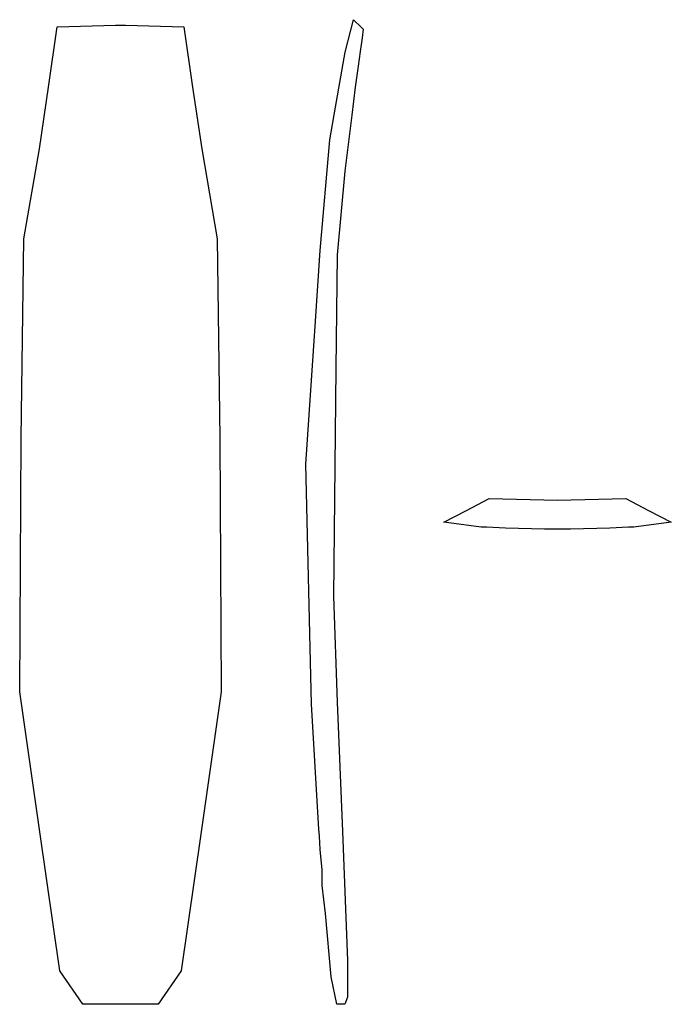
# Model space of a CAD drawing. Extents: x 74 to 168, y 76 to 218.
import ezdxf

# ---------------------------------------------------------------- set-up
doc = ezdxf.new("R2010")
doc.units = 0
doc.layers.add('LAYER01', color=7, linetype='CONTINUOUS')

msp = doc.modelspace()

# ---------------------------------------------------------------- linework, layer by layer
at = {"layer": 'LAYER01', "color": 7, "linetype": 'CONTINUOUS'}
for p, q in [((121.03, 213.57), (122.25, 218.27)), ((122.25, 218.27), (123.36, 217.19)), ((78.16, 208.5), (79.44, 217.22)), ((79.44, 217.22), (87.85, 217.47)), ((87.85, 217.47), (88.56, 217.47)), ((88.56, 217.47), (89.31, 217.47)), ((89.31, 217.47), (97.74, 217.23)), ((97.74, 217.23), (99.01, 208.5)), ((123.36, 217.19), (123.64, 216.92)), ((123.64, 216.92), (123.49, 215.65)), ((123.49, 215.65), (123.22, 213.65)), ((119.65, 205.63), (121.03, 213.57)), ((123.22, 213.65), (122.93, 211.57)), ((122.93, 211.57), (122.48, 208.53)), ((76.86, 199.61), (78.16, 208.5)), ((99.01, 208.5), (100.32, 199.61)), ((122.48, 208.53), (121.99, 204.49)), ((118.83, 200.92), (119.65, 205.63)), ((121.99, 204.49), (121.01, 196.4)), ((117.42, 184.93), (118.83, 200.92)), ((74.61, 186.59), (76.86, 199.61)), ((100.32, 199.61), (102.56, 186.59)), ((121.01, 196.4), (119.88, 184.3)), ((74.41, 172.19), (74.61, 186.59)), ((102.56, 186.59), (102.76, 172.19)), ((116.69, 174), (117.42, 184.93)), ((119.88, 184.3), (119.7, 167.87)), ((115.36, 154.05), (116.69, 174)), ((74.22, 157.79), (74.41, 172.19)), ((102.76, 172.19), (102.96, 157.79)), ((119.7, 167.87), (119.34, 135.01)), ((74.02, 121.18), (74.22, 157.79)), ((102.96, 157.79), (103.15, 121.18)), ((116.16, 119.41), (115.36, 154.05)), ((138.59, 147.39), (141.87, 149.09)), ((141.87, 149.09), (151.73, 148.85)), ((151.73, 148.85), (161.59, 149.09)), ((151.73, 148.85), (151.73, 148.85)), ((151.73, 148.85), (151.73, 148.85)), ((161.59, 149.09), (164.88, 147.39)), ((135.3, 145.69), (138.59, 147.39)), ((164.88, 147.39), (168.17, 145.69)), ((140.71, 144.98), (135.3, 145.69)), ((168.17, 145.69), (162.76, 144.98)), ((141.49, 144.94), (140.71, 144.98)), ((144.19, 144.8), (141.49, 144.94)), ((149.85, 144.65), (144.19, 144.8)), ((151.73, 144.65), (149.85, 144.65)), ((153.61, 144.65), (151.73, 144.65)), ((159.27, 144.8), (153.61, 144.65)), ((161.98, 144.94), (159.27, 144.8)), ((162.76, 144.98), (161.98, 144.94)), ((119.34, 135.01), (119.91, 119.68)), ((76.94, 100.95), (74.02, 121.18)), ((103.15, 121.18), (100.23, 100.95)), ((119.91, 119.68), (120.64, 101.02)), ((117.26, 101.33), (116.16, 119.41)), ((117.33, 100.32), (117.26, 101.33)), ((120.64, 101.02), (121.37, 82.35)), ((79.84, 80.85), (76.94, 100.95)), ((100.23, 100.95), (97.33, 80.85)), ((117.39, 99.35), (117.33, 100.32)), ((117.45, 98.41), (117.39, 99.35)), ((117.74, 95.44), (117.45, 98.41)), ((117.74, 93.2), (117.74, 95.44)), ((118.19, 89.15), (117.74, 93.2)), ((119.03, 80.01), (118.19, 89.15)), ((121.37, 82.35), (121.37, 79.26)), ((83.15, 76.04), (79.84, 80.85)), ((97.33, 80.85), (94.03, 76.04)), ((119.84, 76.04), (119.03, 80.01)), ((121.37, 79.26), (121.37, 78.17)), ((121.37, 77.09), (121.02, 76.04)), ((121.37, 78.17), (121.37, 77.09)), ((85.95, 76.04), (83.15, 76.04)), ((88.61, 76.04), (85.95, 76.04)), ((85.95, 76.04), (85.95, 76.04)), ((91.22, 76.04), (88.61, 76.04)), ((88.61, 76.04), (88.61, 76.04)), ((88.61, 76.04), (88.61, 76.04)), ((94.03, 76.04), (91.22, 76.04)), ((91.22, 76.04), (91.22, 76.04)), ((120.02, 76.04), (119.84, 76.04)), ((121.02, 76.04), (120.02, 76.04))]:
    msp.add_line(p, q, dxfattribs=at)

doc.saveas('drawing.dxf')
